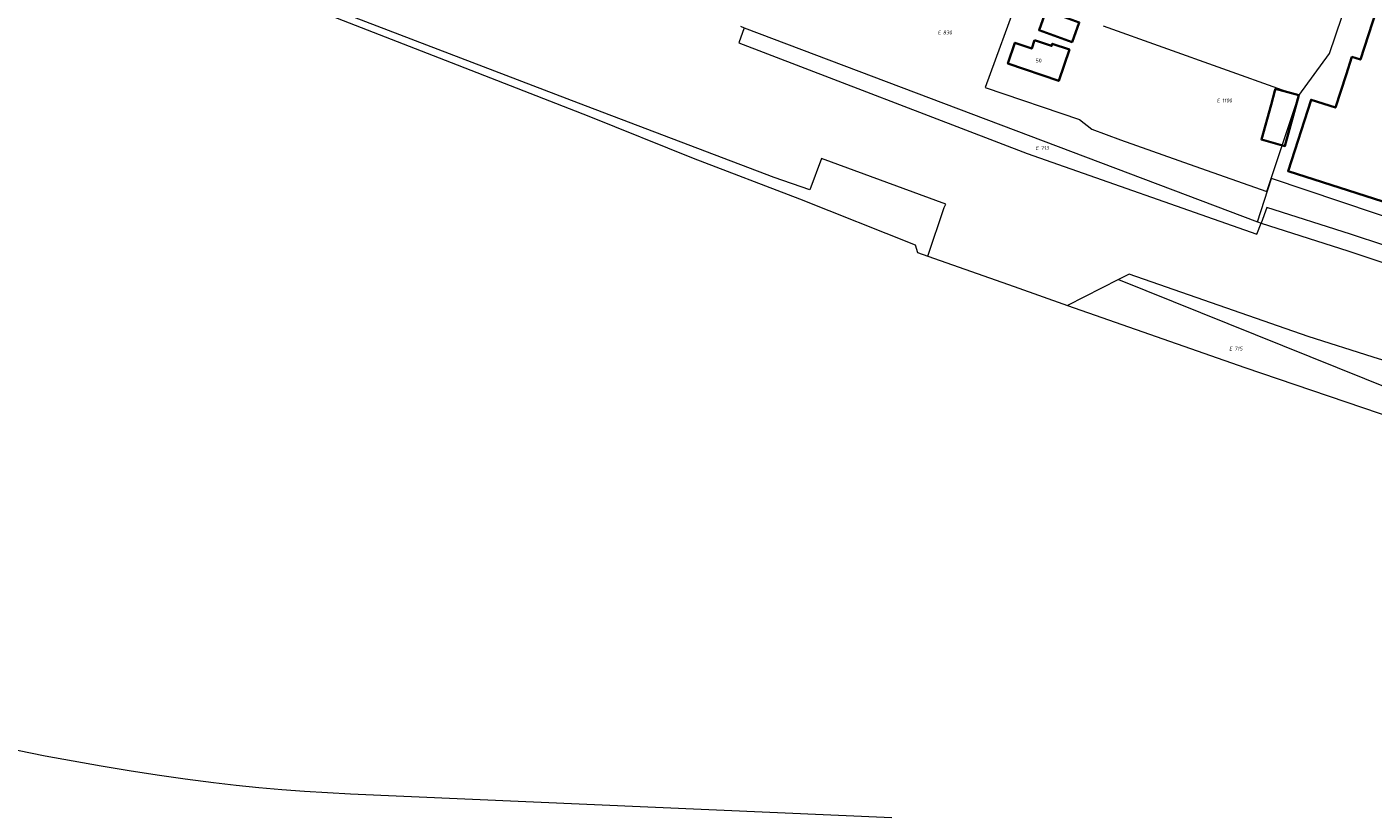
# Model space of a CAD drawing. Header units: metres. Extents: x 154139 to 157705, y 449770 to 453345.
# Tile 19 of 27: x 156479 to 156794, y 451616 to 451800. Entities that reach past the tile are written whole.
import ezdxf
from ezdxf.enums import TextEntityAlignment as Align
from ezdxf.lldxf.tags import DXFTag

# ---------------------------------------------------------------- set-up
doc = ezdxf.new("R2010")
doc.units = ezdxf.units.M
doc.layers.get('0').update_dxf_attribs({"linetype": 'CONTINUOUS'})
for name, color, linetype, lineweight in [('B-WE-KG-GRENS_PERCEEL-G', 150, 'KG-PERCEEL', 18), ('B-WE-KG-GRENS_PERCEEL-S', 150, 'CONTINUOUS', 25), ('B-WE-OG-BEBOUWING-G', 7, 'CONTINUOUS', 35), ('B-WE-OG-BEBOUWING_HUISNUMMER-T18', 10, 'CONTINUOUS', 18)]:
    doc.layers.add(name, color=color, linetype=linetype, lineweight=lineweight)
doc.styles.add('NLCS-ISO', font='NLCS-ISO.ttf')
doc.styles.add('NLCS-ISO-M500-T18', font='NLCS-ISO.ttf', dxfattribs={"height": 0.9})
doc.styles.get("Standard").update_dxf_attribs({"font": 'NLCS-ISO.ttf'})
tags = doc.linetypes.add('KG-PERCEEL', pattern='A,5.5,-2,["P",Standard,S=1.8,R=0,X=-0.5,Y=-0.9],-2,5.5,-2,[5,NLCS.SHX,S=0.75,R=0,X=0,Y=0],-2', length=19).pattern_tags.tags
tags[6] = DXFTag(74, 10)

# ---------------------------------------------------------------- blocks, each defined once
blk = doc.blocks.new('SKG-PERCEELNUMMER-SO')
at = {"transparency": 33554687, "style": 'NLCS-ISO', "oblique": 10, "flags": 1}
for tag, p in [('GEMEENTECODE', (0, 2.55)), ('PERCEELGROOTTE', (0, -2.45))]:
    blk.add_attdef(tag, text='', height=1.8, dxfattribs=at).set_placement(p, align=Align.MIDDLE_CENTER)
at = {"transparency": 33554687, "style": 'NLCS-ISO', "oblique": 10}
blk.add_attdef('SECTIE', text='', height=1.8, dxfattribs=at).set_placement((-0.5, 0), align=Align.MIDDLE_RIGHT)
blk.add_attdef('PERCEELNUMMER', text='', height=1.8, dxfattribs=at).set_placement((0.5, 0), align=Align.MIDDLE_LEFT)

msp = doc.modelspace()

# ---------------------------------------------------------------- linework, layer by layer
at = {"layer": 'B-WE-KG-GRENS_PERCEEL-G', "transparency": 33554687, "flags": 128}
for points in [[(156662.089, 451762.074), (156653.752, 451764.991), (156607.899, 451782.401), (156450.294, 451842.743), (156371.954, 451872.48), (156299.826, 451900.76), (156237.176, 451924.596), (156203.504, 451937.747), (156155.662, 451956.041), (156140.055, 451962.136), (156106.379, 451975.724)], [(156265.097, 451912.851), (156293.193, 451901.908), (156386.066, 451866.471), (156470, 451834.257), (156511.624, 451817.601), (156544.251, 451805.089), (156578.062, 451791.969), (156610.331, 451779.342), (156634.767, 451769.542), (156659.682, 451759.975), (156686.824, 451749.199), (156687.325, 451747.425), (156689.77, 451746.559)], [(156776.702, 451784.185), (156783.892, 451794.043), (156789.735, 451811.435), (156834.745, 451796.899)], [(156711.122, 451807.752), (156703.213, 451786.113), (156725.281, 451778.575)], [(156646.743, 451800.095), (156645.442, 451796.563)], [(156645.83, 451800.485), (156646.743, 451800.095)], [(156646.743, 451800.095), (156767.006, 451754.603)], [(156730.863, 451800.53), (156772.814, 451785.534), (156776.702, 451784.185)], [(156645.442, 451796.563), (156713.013, 451770.626)], [(156770.243, 451764.776), (156776.702, 451784.185)], [(156725.281, 451778.575), (156728.167, 451776.335), (156734.907, 451773.832), (156752.31, 451767.651), (156769.214, 451761.684), (156770.243, 451764.776)], [(156713.013, 451770.626), (156766.91, 451751.729)], [(156664.847, 451769.45), (156662.089, 451762.074)], [(156693.946, 451758.741), (156664.847, 451769.45)], [(156767.006, 451754.603), (156770.32, 451764.75)], [(156770.32, 451764.75), (156770.243, 451764.776)], [(156819.037, 451748.337), (156770.32, 451764.75)], [(156689.77, 451746.559), (156693.62, 451757.96), (156693.946, 451758.741)], [(157380.755, 451628.25), (157337.91, 451632.363), (157279.417, 451639.885), (157163.173, 451656.545), (157103.643, 451667.42), (157045.107, 451679.874), (157016.374, 451686.516), (156931.211, 451708.753), (156872.133, 451725.351), (156821.006, 451741.053), (156788.824, 451751.721), (156769.241, 451757.984), (156767.861, 451754.28)], [(156766.91, 451751.729), (156767.861, 451754.28)], [(156767.006, 451754.603), (156767.861, 451754.28)], [(156767.861, 451754.28), (156788.232, 451747.765), (156820.414, 451737.097)], [(156689.77, 451746.559), (156709.973, 451739.406), (156722.513, 451735.017)], [(156736.97, 451742.31), (156734.445, 451741.036)], [(156778.87, 451727.74), (156736.97, 451742.31)], [(156734.445, 451741.036), (156722.513, 451735.017)], [(156734.445, 451741.036), (156804.899, 451712.727), (156803.338, 451707.113)], [(156722.513, 451735.017), (156764.094, 451720.462), (156803.338, 451707.113)], [(156811.12, 451717.63), (156794.1, 451722.88), (156778.87, 451727.74)], [(156463.41, 451633.556), (156469.868, 451632.118), (156476.379, 451630.743), (156482.904, 451629.44), (156489.444, 451628.209), (156495.996, 451627.051), (156502.561, 451625.966), (156509.138, 451624.953), (156515.725, 451624.012), (156522.34, 451623.143)], [(156522.34, 451623.143), (156527.635, 451622.546), (156532.974, 451622.009), (156538.32, 451621.537), (156543.67, 451621.13), (156549.025, 451620.788), (156554.401, 451620.511)], [(156554.401, 451620.511), (156681.32, 451614.932)]]:
    msp.add_lwpolyline(points, dxfattribs=at)
at = {"layer": 'B-WE-OG-BEBOUWING-G', "transparency": 33554687, "flags": 128}
for points in [[(156717.475, 451804.136), (156715.823, 451799.528), (156723.584, 451796.743), (156725.238, 451801.352)], [(156833.197, 451792.171), (156827.454, 451794.017), (156815.782, 451797.793), (156811.15, 451783.064), (156797.912, 451787.298), (156802.543, 451801.774), (156794.888, 451804.223), (156791.162, 451792.613), (156789.158, 451793.245), (156787.807, 451789.083), (156785.305, 451781.375), (156779.578, 451783.21), (156774.208, 451766.466), (156814.448, 451753.56), (156834.458, 451747.127), (156847.464, 451787.584)], [(156714.771, 451797.187), (156714.1, 451795.223), (156710.174, 451796.564), (156708.513, 451791.7), (156720.44, 451787.626), (156722.953, 451794.985), (156718.938, 451796.356), (156718.756, 451795.826)], [(156776.742, 451784.272), (156774.966, 451784.764), (156771.254, 451785.792), (156771.119, 451785.306), (156770.214, 451782.04), (156767.955, 451773.887), (156773.442, 451772.367)]]:
    msp.add_lwpolyline(points, close=True, dxfattribs=at)

# ---------------------------------------------------------------- block references
at = {"layer": 'B-WE-KG-GRENS_PERCEEL-S', "transparency": 33554687, "xscale": 0.5, "yscale": 0.5, "zscale": 0.5}
for p, values in [((156693.049, 451798.982), {'PERCEELNUMMER': '830', 'SECTIE': 'E'}), ((156758.45, 451783.041), {'PERCEELNUMMER': '1100', 'SECTIE': 'E'}), ((156715.977, 451771.875), {'PERCEELNUMMER': '713', 'SECTIE': 'E'}), ((156761.352, 451724.872), {'PERCEELNUMMER': '715', 'SECTIE': 'E'})]:
    msp.add_blockref('SKG-PERCEELNUMMER-SO', p, dxfattribs=at).add_auto_attribs(values)

# ---------------------------------------------------------------- texts
at = {"layer": 'B-WE-OG-BEBOUWING_HUISNUMMER-T18', "transparency": 33554687, "style": 'NLCS-ISO-M500-T18'}
msp.add_text('50', height=0.9, dxfattribs=at).set_placement((156715.733, 451792.407), align=Align.MIDDLE)

doc.saveas('drawing.dxf')
